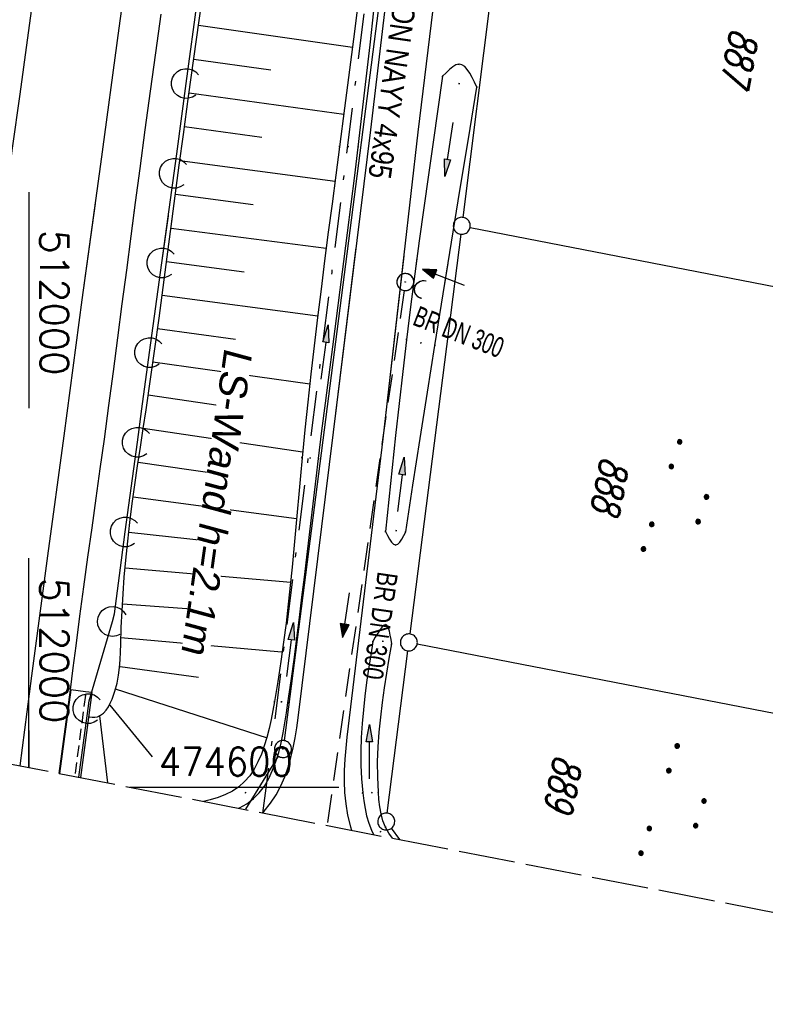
# Model space of a CAD drawing. Extents: x 511826 to 512284, y 474581 to 475544.
# Tile 3 of 29: x 511999 to 512065, y 474581 to 474668. Entities that reach past the tile are written whole.
import ezdxf
from ezdxf.enums import TextEntityAlignment as Align

# ---------------------------------------------------------------- set-up
doc = ezdxf.new("R2010")
doc.units = 0
doc.header["$LTSCALE"] = 10
doc.header["$MEASUREMENT"] = 0
for name, pattern in [('AUSGEZOGEN', [0]), ('LT00', [0]), ('LT08', [0.42, 0.2, -0.1, 0.02, -0.1]), ('LT14', [0.6, 0.5, -0.1]), ('LT17', [0.15, 0.1, -0.05]), ('STRICHLINIE2', [0.375, 0.25, -0.125])]:
    doc.linetypes.add(name, pattern=pattern)
doc.layers.get('0').update_dxf_attribs({"linetype": 'LT00'})
doc.layers.add('-BLATT_90-RAND', color=7, linetype='LT14', plot=False)
for name, color, linetype in [('-Halt-Pfeil', 4, 'LT00'), ('-Haltung', 182, 'STRICHLINIE2'), ('-Haltungsbeschriftung', 182, 'LT00'), ('DFK_AB_L', 21, 'LT00'), ('DFK_AB_P', 7, 'LT00'), ('DFK_FLUR_NR', 250, 'LT00'), ('DFK_GZPKT', 250, 'LT00'), ('DFK_KATASTER', 250, 'LT00'), ('DFK_NUTZUNG', 250, 'LT00'), ('LS-WAND_TEXT', 11, 'Continuous'), ('PFEIL', 140, 'AUSGEZOGEN'), ('STROM_TEXT', 80, 'Continuous'), ('STROM_UNTER', 80, 'LT08'), ('V90_AFBR_BAB', 250, 'LT00'), ('V90_BOESCH', 250, 'LT00'), ('V90_BOSCHUNG', 250, 'LT00'), ('V90_BR_KAPPE', 30, 'LT00'), ('V90_BR_WID', 30, 'LT17'), ('V90_GRABEN', 250, 'LT00'), ('V90_KA_PRUF', 182, 'LT00'), ('V90_LAERM', 11, 'LT00'), ('V90_LD_MARK', 250, 'LT00'), ('V90_PK_GR', 1, 'LT00'), ('V90_RASTER', 250, 'LT00'), ('V90_UK_DURCH', 182, 'LT00'), ('V91_AFBR_BAB', 250, 'LT00'), ('V91_BOESCH', 250, 'LT00'), ('V91_BOSCHUNG', 250, 'LT00'), ('V91_BR_KAPPE', 30, 'LT00'), ('V91_BR_WID', 30, 'LT17'), ('V91_GRABEN', 250, 'LT00'), ('V91_KA_PRUF', 182, 'LT00'), ('V91_LAERM', 11, 'LT00'), ('V91_LD_MARK', 2, 'LT00'), ('V91_RASTER', 250, 'LT00'), ('V91_UK_DURCH', 182, 'LT00')]:
    doc.layers.add(name, color=color, linetype=linetype)
doc.styles.add('Beschrift', font='ARIAL.TTF')
doc.styles.add('Haltungsbeschriftung', font='ARIAL.TTF', dxfattribs={"width": 0.75})
doc.styles.get("Standard").update_dxf_attribs({"font": 'romans.shx'})
doc.styles.add('Versorgungsltg', font='ARIAL.TTF', dxfattribs={"width": 0.8, "height": 2})

# ---------------------------------------------------------------- blocks, each defined once
blk = doc.blocks.new('SYMB7111')
at = {"color": 0, "linetype": 'ByBlock'}
for p, q in [((-0.13, 0.202919), (-0.13, 0.177081)), ((-0.125, 0.172895), (-0.125, 0.207105)), ((-0.12, 0.209164), (-0.12, 0.170836)), ((-0.115, 0.170204), (-0.115, 0.209796)), ((-0.11, 0.209164), (-0.11, 0.170836)), ((-0.105, 0.172895), (-0.105, 0.207105)), ((-0.1, 0.202919), (-0.1, 0.177081)), ((-0.095, 0.189874), (-0.095, 0.190146)), ((0.1, 0.202919), (0.1, 0.177081)), ((0.105, 0.172895), (0.105, 0.207105)), ((0.11, 0.209164), (0.11, 0.170836)), ((0.115, 0.170204), (0.115, 0.209796)), ((0.12, 0.209164), (0.12, 0.170836)), ((0.125, 0.172895), (0.125, 0.207105)), ((0.13, 0.202919), (0.13, 0.177081)), ((0.135, 0.189874), (0.135, 0.190146)), ((-0.51, -0.207105), (-0.51, -0.172895)), ((-0.505, -0.170836), (-0.505, -0.209164)), ((-0.5, -0.209796), (-0.5, -0.170204)), ((-0.495, -0.170836), (-0.495, -0.209164)), ((-0.49, -0.207105), (-0.49, -0.172895)), ((-0.28, -0.207105), (-0.28, -0.172895)), ((-0.275, -0.170836), (-0.275, -0.209164)), ((-0.27, -0.209796), (-0.27, -0.170204)), ((-0.265, -0.170836), (-0.265, -0.209164)), ((-0.26, -0.207105), (-0.26, -0.172895)), ((0.26, -0.207105), (0.26, -0.172895)), ((0.265, -0.170836), (0.265, -0.209164)), ((0.27, -0.209796), (0.27, -0.170204)), ((0.275, -0.170836), (0.275, -0.209164)), ((0.28, -0.207105), (0.28, -0.172895)), ((0.49, -0.207105), (0.49, -0.172895)), ((0.495, -0.170836), (0.495, -0.209164)), ((0.5, -0.209796), (0.5, -0.170204)), ((0.505, -0.170836), (0.505, -0.209164)), ((0.51, -0.207105), (0.51, -0.172895)), ((-0.515, -0.177081), (-0.515, -0.202919)), ((-0.485, -0.177081), (-0.485, -0.202919)), ((-0.48, -0.190126), (-0.48, -0.189854)), ((-0.285, -0.177081), (-0.285, -0.202919)), ((-0.255, -0.177081), (-0.255, -0.202919)), ((-0.25, -0.190126), (-0.25, -0.189854)), ((0.255, -0.177081), (0.255, -0.202919)), ((0.285, -0.177081), (0.285, -0.202919)), ((0.29, -0.190126), (0.29, -0.189854)), ((0.485, -0.177081), (0.485, -0.202919)), ((0.515, -0.177081), (0.515, -0.202919)), ((0.52, -0.190126), (0.52, -0.189854))]:
    blk.add_line(p, q, dxfattribs=at)
for points in [[(-0.095, 0.19), (-0.096981, 0.198678), (-0.10253, 0.205637), (-0.11055, 0.209499), (-0.11945, 0.209499), (-0.12747, 0.205637), (-0.133019, 0.198678), (-0.135, 0.19), (-0.133019, 0.181322), (-0.12747, 0.174363), (-0.11945, 0.170501), (-0.11055, 0.170501), (-0.10253, 0.174363), (-0.096981, 0.181322), (-0.095, 0.19)], [(0.135, 0.19), (0.133019, 0.198678), (0.12747, 0.205637), (0.11945, 0.209499), (0.11055, 0.209499), (0.10253, 0.205637), (0.096981, 0.198678), (0.095, 0.19), (0.096981, 0.181322), (0.10253, 0.174363), (0.11055, 0.170501), (0.11945, 0.170501), (0.12747, 0.174363), (0.133019, 0.181322), (0.135, 0.19)], [(-0.48, -0.19), (-0.481981, -0.181322), (-0.48753, -0.174363), (-0.49555, -0.170501), (-0.50445, -0.170501), (-0.51247, -0.174363), (-0.518019, -0.181322), (-0.52, -0.19), (-0.518019, -0.198678), (-0.51247, -0.205637), (-0.50445, -0.209499), (-0.49555, -0.209499), (-0.48753, -0.205637), (-0.481981, -0.198678), (-0.48, -0.19)], [(-0.25, -0.19), (-0.251981, -0.181322), (-0.25753, -0.174363), (-0.26555, -0.170501), (-0.27445, -0.170501), (-0.28247, -0.174363), (-0.288019, -0.181322), (-0.29, -0.19), (-0.288019, -0.198678), (-0.28247, -0.205637), (-0.27445, -0.209499), (-0.26555, -0.209499), (-0.25753, -0.205637), (-0.251981, -0.198678), (-0.25, -0.19)], [(0.29, -0.19), (0.288019, -0.181322), (0.28247, -0.174363), (0.27445, -0.170501), (0.26555, -0.170501), (0.25753, -0.174363), (0.251981, -0.181322), (0.25, -0.19), (0.251981, -0.198678), (0.25753, -0.205637), (0.26555, -0.209499), (0.27445, -0.209499), (0.28247, -0.205637), (0.288019, -0.198678), (0.29, -0.19)], [(0.52, -0.19), (0.518019, -0.181322), (0.51247, -0.174363), (0.50445, -0.170501), (0.49555, -0.170501), (0.48753, -0.174363), (0.481981, -0.181322), (0.48, -0.19), (0.481981, -0.198678), (0.48753, -0.205637), (0.49555, -0.209499), (0.50445, -0.209499), (0.51247, -0.205637), (0.518019, -0.198678), (0.52, -0.19)]]:
    blk.add_lwpolyline(points, dxfattribs=at)
blk = doc.blocks.new('SYMB7010')
at = {"color": 0, "linetype": 'ByBlock'}
for points in [[(-0.031408, 0.499213), (-0.093728, 0.49134), (-0.15457, 0.475719), (-0.212975, 0.452595), (-0.268021, 0.422333), (-0.31884, 0.385411), (-0.36463, 0.342411), (-0.40467, 0.29401), (-0.438329, 0.240973), (-0.465074, 0.184136), (-0.484486, 0.124395), (-0.496256, 0.062692), (-0.5002, 0)], [(-0.5002, 0), (-0.496256, -0.062692), (-0.484486, -0.124395), (-0.465075, -0.184136), (-0.438329, -0.240973), (-0.404671, -0.29401), (-0.36463, -0.342411), (-0.31884, -0.385411), (-0.268021, -0.422333), (-0.212975, -0.452595), (-0.154571, -0.475719), (-0.093728, -0.49134), (-0.031408, -0.499213), (0.031408, -0.499213)], [(0.5002, 0), (0.496256, 0.062692), (0.484485, 0.124395), (0.465074, 0.184136), (0.438329, 0.240973), (0.40467, 0.29401), (0.36463, 0.342411), (0.31884, 0.385411), (0.268021, 0.422333), (0.212975, 0.452595), (0.15457, 0.475719), (0.093728, 0.49134), (0.031408, 0.499213), (-0.031408, 0.499213)], [(0.031408, -0.499213), (0.093728, -0.491341), (0.15457, -0.475719), (0.212975, -0.452595), (0.268021, -0.422333), (0.31884, -0.385411), (0.36463, -0.342411), (0.404671, -0.294011), (0.438329, -0.240974), (0.465075, -0.184136), (0.484486, -0.124395), (0.496256, -0.062692), (0.500201, 0)]]:
    blk.add_lwpolyline(points, dxfattribs=at)
blk = doc.blocks.new('SYMB0003')
at = {"color": 0, "linetype": 'ByBlock'}
for p, q in [((-0.015712, 0), (0.010166, 0.012015)), ((0, -0.021257), (-0.015712, 0)), ((0.010166, 0.012015), (0, -0.021257))]:
    blk.add_line(p, q, dxfattribs=at)
for points in [[(-0.031395, 0.499013), (-0.093691, 0.491144), (-0.154509, 0.475528), (-0.21289, 0.452414), (-0.267913, 0.422164), (-0.318712, 0.385257), (-0.364484, 0.342274), (-0.404509, 0.293893), (-0.438154, 0.240877), (-0.464888, 0.184062), (-0.484292, 0.124345), (-0.496058, 0.062667), (-0.5, 0)], [(-0.5, 0), (-0.496058, -0.062667), (-0.484292, -0.124345), (-0.464888, -0.184062), (-0.438154, -0.240877), (-0.404509, -0.293893), (-0.364485, -0.342274), (-0.318712, -0.385257), (-0.267914, -0.422164), (-0.21289, -0.452414), (-0.154509, -0.475529), (-0.093691, -0.491144), (-0.031395, -0.499014), (0.031395, -0.499014)], [(0.5, 0), (0.496057, 0.062667), (0.484292, 0.124345), (0.464888, 0.184062), (0.438153, 0.240877), (0.404509, 0.293893), (0.364484, 0.342274), (0.318712, 0.385257), (0.267913, 0.422164), (0.21289, 0.452414), (0.154509, 0.475528), (0.093691, 0.491144), (0.031395, 0.499013), (-0.031395, 0.499013)], [(0.031395, -0.499014), (0.093691, -0.491144), (0.154509, -0.475529), (0.21289, -0.452414), (0.267914, -0.422164), (0.318712, -0.385257), (0.364485, -0.342274), (0.404509, -0.293893), (0.438154, -0.240877), (0.464889, -0.184062), (0.484292, -0.124345), (0.496058, -0.062667), (0.5, 0)]]:
    blk.add_lwpolyline(points, dxfattribs=at)
blk = doc.blocks.new('SYMB0011')
at = {"color": 0, "linetype": 'ByBlock'}
for p, q in [((0.5, 0), (-0.5, 0)), ((0, 0.5), (0, -0.5))]:
    blk.add_line(p, q, dxfattribs=at)
blk = doc.blocks.new('SYMB1107')
at = {"color": 0, "linetype": 'ByBlock'}
for points in [[(-0.2, 0), (-0.196157, 0.039018), (-0.184776, 0.076537), (-0.166294, 0.111114), (-0.141421, 0.141421), (-0.111114, 0.166294), (-0.076537, 0.184776), (-0.039018, 0.196157), (0, 0.2)], [(0, 0.2), (0.039018, 0.196157), (0.076537, 0.184776), (0.111114, 0.166294), (0.141421, 0.141421), (0.166294, 0.111114), (0.184776, 0.076537), (0.196157, 0.039018), (0.2, 0)]]:
    blk.add_lwpolyline(points, dxfattribs=at)
blk = doc.blocks.new('SYMB7122')
at = {"color": 0, "linetype": 'ByBlock'}
for points in [[(-0.109975, -0.002365), (-0.106745, 0.026562), (-0.096041, 0.053629), (-0.078613, 0.076941), (-0.055681, 0.094866), (-0.028851, 0.106149), (0, 0.11)], [(0, 0.11), (0.028851, 0.106149), (0.055681, 0.094866), (0.078613, 0.076941), (0.096041, 0.053629), (0.106745, 0.026562), (0.109975, -0.002365)], [(-0.075234, -0.080249), (-0.093647, -0.057708), (-0.105504, -0.031126), (-0.109975, -0.002365)], [(0.109975, -0.002365), (0.105504, -0.031126), (0.093647, -0.057708), (0.075234, -0.080249)]]:
    blk.add_lwpolyline(points, dxfattribs=at)
blk = doc.blocks.new('Pfreil3')
at = {"layer": 'PFEIL'}
blk.add_hatch(color=256, dxfattribs=at).paths.add_polyline_path([(-1.549, 0.273), (-1.549, -0.273), (0, 0)])
for p, q in [((-1.549, 0), (-4.831, 0)), ((-1.549, -0.273), (-1.549, 0.273)), ((-1.549, 0.273), (0, 0)), ((0, 0), (-1.549, -0.273))]:
    blk.add_line(p, q, dxfattribs=at)
blk = doc.blocks.new('SYMB0070')
at = {"color": 0, "linetype": 'ByBlock'}
for p, q in [((-0.5, 0), (0.2, 0)), ((0.5, 0), (0.2, 0.1)), ((0.2, 0.1), (0.2, 0)), ((0.468, 0), (0.21, 0.086)), ((0.21, 0.086), (0.21, -0.086)), ((0.21, -0.086), (0.468, 0)), ((0.22, -0.072), (0.437, 0)), ((0.23, -0.058), (0.405, 0)), ((0.24, -0.045), (0.374, 0)), ((0.342, 0), (0.25, 0.031)), ((0.25, 0.031), (0.25, -0.031)), ((0.25, -0.031), (0.342, 0)), ((0.26, -0.017), (0.31, 0)), ((0.27, -0.003), (0.279, 0))]:
    blk.add_line(p, q, dxfattribs=at)
for points in [[(0.2, 0), (0.2, -0.1), (0.5, 0)], [(0.437, 0), (0.22, 0.072), (0.22, -0.072)], [(0.405, 0), (0.23, 0.058), (0.23, -0.058)], [(0.374, 0), (0.24, 0.045), (0.24, -0.045)], [(0.31, 0), (0.26, 0.017), (0.26, -0.017)], [(0.279, 0), (0.27, 0.003), (0.27, -0.003)]]:
    blk.add_lwpolyline(points, dxfattribs=at)

msp = doc.modelspace()

# ---------------------------------------------------------------- linework, layer by layer
at = {"layer": '-Haltung'}
for p, q in [((512034.188, 474644.256), (512033.96, 474644.351)), ((512033.161, 474643.897), (512026.344, 474596.612))]:
    msp.add_line(p, q, dxfattribs=at)
at = {"layer": 'DFK_AB_L'}
for p, q in [((512047.684, 474799.216), (512022.546, 474604.114)), ((512019.182, 474598.039), (512022.058, 474602.731))]:
    msp.add_line(p, q, dxfattribs=at)
at = {"layer": 'DFK_KATASTER'}
for p, q in [((512042.666, 474684.516), (512038.354, 474650.354)), ((512038.166, 474648.866), (512033.675, 474613.534)), ((512038.996, 474649.467), (512086.914, 474640.163)), ((512077.524, 474604.243), (512034.316, 474612.647)), ((512031.674, 474597.704), (512033.486, 474612.046)), ((512032.788, 474595.36), (512032.032, 474596.361))]:
    msp.add_line(p, q, dxfattribs=at)
at = {"layer": 'STROM_UNTER', "ltscale": 2, "flags": 128}
msp.add_lwpolyline([(512020.685, 474597.711), (512021.445, 474603.66), (512026.786, 474645.497), (512034.191, 474705.136), (512041.879, 474761.123), (512047.086, 474800.049), (512052.313, 474821.532), (512060.566, 474842.562), (512062.906, 474842.881), (512064.118, 474846.623)], dxfattribs=at)
at = {"layer": 'V90_AFBR_BAB'}
msp.add_line((512003.639, 474608.605), (512002.65, 474601.215), dxfattribs=at)
for points in [[(512020.62, 474597.724), (512020.78, 474597.885), (512021.347, 474598.583), (512021.836, 474599.325), (512022.256, 474600.105), (512022.612, 474600.918), (512022.911, 474601.756), (512023.16, 474602.614), (512023.366, 474603.486), (512023.536, 474604.364), (512023.675, 474605.244), (512023.792, 474606.119), (512026.914, 474631.382), (512030.211, 474658.098), (512033.509, 474685.918), (512037.587, 474720.063), (512041.797, 474752.196), (512044.897, 474777.542)], [(512049.761, 474777.073), (512045.88, 474751.328), (512041.924, 474719.763), (512037.739, 474685.463), (512034.363, 474657.878), (512031.291, 474630.787), (512028.213, 474605.395), (512028.097, 474604.416), (512027.994, 474603.438), (512027.914, 474602.461), (512027.864, 474601.482), (512027.855, 474600.5), (512027.896, 474599.513), (512027.997, 474598.519), (512028.165, 474597.516), (512028.412, 474596.502), (512028.509, 474596.191)], [(511991.363, 474603.407), (511991.952, 474607.837), (511992.762, 474613.923), (511993.373, 474618.51), (511993.985, 474623.097), (511994.601, 474627.684), (511995.221, 474632.27), (511995.772, 474636.304), (511996.326, 474640.338), (511996.883, 474644.372), (511997.441, 474648.406), (511997.998, 474652.439), (511998.554, 474656.473), (511999.208, 474661.247), (511999.86, 474666.022), (512000.509, 474670.796)], [(512011.658, 474668.315), (512011.183, 474664.906), (512010.711, 474661.496), (512010.245, 474658.085), (512009.785, 474654.674), (512009.388, 474651.684), (512008.996, 474648.693), (512008.607, 474645.702), (512008.218, 474642.711), (512007.828, 474639.72), (512007.435, 474636.729), (512007.037, 474633.739), (512006.632, 474630.75), (512006.272, 474628.143), (512005.909, 474625.536), (512005.544, 474622.93), (512005.181, 474620.323), (512004.823, 474617.716), (512004.472, 474615.107), (512004.13, 474612.498), (512003.883, 474610.552), (512003.639, 474608.605)]]:
    msp.add_lwpolyline(points, dxfattribs=at)
at = {"layer": 'V90_BOESCH'}
msp.add_lwpolyline([(512005.341, 474606.198), (512005.583, 474606.188), (512005.818, 474606.192), (512006.042, 474606.226), (512006.333, 474606.345), (512006.591, 474606.541), (512006.817, 474606.796), (512007.016, 474607.095), (512007.19, 474607.423), (512007.342, 474607.764), (512007.601, 474608.478), (512007.79, 474609.182), (512007.92, 474609.88), (512008.005, 474610.572), (512008.056, 474611.262), (512008.086, 474611.951), (512008.107, 474612.642), (512008.16, 474614.107), (512008.23, 474615.585), (512008.318, 474617.071), (512008.425, 474618.561), (512008.554, 474620.049), (512008.724, 474621.726), (512008.918, 474623.397), (512009.132, 474625.062), (512009.36, 474626.723), (512009.601, 474628.382), (512009.848, 474630.038), (512010.098, 474631.694), (512010.346, 474633.35), (512010.74, 474636.045), (512011.123, 474638.744), (512011.495, 474641.445), (512011.859, 474644.149), (512012.219, 474646.853), (512012.575, 474649.559), (512012.931, 474652.265), (512013.289, 474654.971), (512013.65, 474657.676), (512014.108, 474661.036), (512014.573, 474664.395), (512015.044, 474667.752), (512015.52, 474671.108)], dxfattribs=at)
at = {"layer": 'V90_BOSCHUNG'}
for p, q in [((512014.985, 474667.328), (512028.593, 474665.409)), ((512014.566, 474664.345), (512021.388, 474663.395)), ((512014.152, 474661.36), (512027.827, 474659.484)), ((512013.745, 474658.375), (512020.592, 474657.448)), ((512013.344, 474655.388), (512027.051, 474653.56)), ((512012.949, 474652.401), (512019.806, 474651.5)), ((512012.556, 474649.414), (512026.278, 474647.637)), ((512012.166, 474646.453), (512019.031, 474645.55)), ((512011.771, 474643.492), (512025.523, 474641.658)), ((512011.372, 474640.545), (512018.267, 474639.599)), ((512010.962, 474637.6), (512024.816, 474635.646)), ((512010.541, 474634.669), (512017.515, 474633.646)), ((512010.101, 474631.715), (512024.187, 474629.622)), ((512009.651, 474628.723), (512016.783, 474627.689)), ((512009.213, 474625.662), (512023.66, 474623.754)), ((512008.816, 474622.542), (512016.11, 474621.725)), ((512008.493, 474619.374), (512023.132, 474618.107)), ((512008.263, 474616.185), (512015.561, 474615.655)), ((512008.126, 474613.22), (512022.315, 474611.962)), ((512008.049, 474610.646), (512014.999, 474609.717)), ((512007.614, 474608.672), (512021.04, 474604.368)), ((512007.14, 474607.25), (512010.892, 474602.67)), ((512006.232, 474606.302), (512006.93, 474600.383))]:
    msp.add_line(p, q, dxfattribs=at)
at = {"layer": 'V90_BR_KAPPE'}
msp.add_lwpolyline([(512004.569, 474600.842), (512005.585, 474608.349), (512005.007, 474608.418), (512003.693, 474608.595), (512002.708, 474601.204)], dxfattribs=at)
at = {"layer": 'V90_BR_WID'}
msp.add_line((512004.993, 474608.131), (512004.036, 474600.946), dxfattribs=at)
at = {"layer": 'V90_GRABEN'}
for points in [[(512029.201, 474670.157), (512028.768, 474666.777), (512028.333, 474663.391), (512027.894, 474659.999), (512027.45, 474656.598), (512027.12, 474654.082), (512026.789, 474651.563), (512026.46, 474649.043), (512026.135, 474646.524), (512025.816, 474644.009), (512025.504, 474641.499), (512025.202, 474638.998), (512024.913, 474636.506), (512024.638, 474634.027), (512024.379, 474631.563), (512024.139, 474629.116), (512023.99, 474627.504), (512023.847, 474625.897), (512023.707, 474624.291), (512023.565, 474622.684), (512023.419, 474621.071), (512023.266, 474619.45), (512023.102, 474617.817), (512022.923, 474616.168), (512022.727, 474614.5), (512022.51, 474612.81), (512022.268, 474611.094), (512021.999, 474609.349), (512021.699, 474607.571), (512021.554, 474606.769), (512021.397, 474605.968), (512021.222, 474605.175), (512021.024, 474604.397), (512020.799, 474603.643), (512020.539, 474602.919), (512020.242, 474602.234), (512019.9, 474601.595), (512019.508, 474601.009), (512019.062, 474600.485), (512018.556, 474600.03), (512017.994, 474599.652), (512017.375, 474599.34), (512016.709, 474599.083), (512016.003, 474598.873), (512015.413, 474598.735)], [(512018.539, 474598.128), (512018.613, 474598.161), (512019.248, 474598.527), (512019.821, 474598.959), (512020.348, 474599.488), (512020.806, 474600.091), (512021.201, 474600.759), (512021.54, 474601.484), (512021.83, 474602.258), (512022.076, 474603.072), (512022.287, 474603.919), (512022.467, 474604.789), (512022.624, 474605.675), (512022.765, 474606.568), (512022.895, 474607.46), (512023.169, 474609.397), (512023.427, 474611.293), (512023.672, 474613.153), (512023.906, 474614.982), (512024.13, 474616.783), (512024.346, 474618.562), (512024.557, 474620.324), (512024.764, 474622.073), (512024.97, 474623.814), (512025.175, 474625.551), (512025.381, 474627.29), (512025.592, 474629.034), (512025.893, 474631.481), (512026.204, 474633.945), (512026.521, 474636.426), (512026.845, 474638.92), (512027.171, 474641.426), (512027.5, 474643.941), (512027.828, 474646.462), (512028.155, 474648.988), (512028.478, 474651.516), (512028.795, 474654.044), (512029.106, 474656.57), (512029.466, 474659.588), (512029.816, 474662.6), (512030.158, 474665.608), (512030.494, 474668.611)], [(512039.591, 474661.864), (512039.386, 474662.3), (512039.178, 474662.717), (512038.965, 474663.098), (512038.745, 474663.424), (512038.514, 474663.677), (512038.271, 474663.838), (512038.013, 474663.89), (512037.744, 474663.824), (512037.462, 474663.66), (512037.17, 474663.423), (512036.871, 474663.136), (512036.568, 474662.825)], [(512036.568, 474662.825), (512036.145, 474659.918), (512035.724, 474657.01), (512035.308, 474654.102), (512034.898, 474651.193), (512034.497, 474648.283), (512034.107, 474645.372), (512033.731, 474642.459), (512033.369, 474639.544), (512033.035, 474636.72), (512032.715, 474633.895), (512032.406, 474631.068), (512032.106, 474628.24), (512031.81, 474625.412), (512031.518, 474622.583)], [(512033.298, 474622.577), (512033.938, 474626.691), (512034.581, 474630.804), (512035.227, 474634.917), (512035.878, 474639.029), (512036.61, 474643.598), (512037.349, 474648.165), (512038.093, 474652.732), (512038.841, 474657.298), (512039.591, 474661.864)], [(512031.518, 474622.583), (512031.697, 474622.232), (512031.877, 474621.909), (512032.056, 474621.643), (512032.235, 474621.464), (512032.414, 474621.399), (512032.591, 474621.466), (512032.768, 474621.645), (512032.945, 474621.909), (512033.121, 474622.229), (512033.298, 474622.577)], [(512032.068, 474612.65), (512032.006, 474613.055), (512031.939, 474613.44), (512031.865, 474613.782), (512031.779, 474614.062), (512031.677, 474614.259), (512031.556, 474614.351), (512031.403, 474614.319), (512031.228, 474614.169), (512031.036, 474613.924), (512030.83, 474613.609), (512030.616, 474613.247), (512030.397, 474612.861)], [(512030.397, 474612.861), (512030.207, 474611.656), (512030.023, 474610.451), (512029.849, 474609.245), (512029.692, 474608.036), (512029.556, 474606.826), (512029.448, 474605.612), (512029.372, 474604.395), (512029.335, 474603.174), (512029.341, 474601.949), (512029.396, 474600.718), (512029.506, 474599.481), (512029.592, 474598.801), (512029.704, 474598.125), (512029.849, 474597.461), (512030.034, 474596.816), (512030.268, 474596.196), (512030.456, 474595.813)], [(512032.12, 474595.49), (512031.804, 474595.937), (512031.518, 474596.456), (512031.291, 474597.03), (512031.126, 474597.634), (512031.01, 474598.262), (512030.933, 474598.903), (512030.882, 474599.551), (512030.824, 474600.893), (512030.822, 474602.226), (512030.869, 474603.549), (512030.96, 474604.864), (512031.088, 474606.172), (512031.247, 474607.474), (512031.431, 474608.772), (512031.633, 474610.067), (512031.847, 474611.359), (512032.068, 474612.65)]]:
    msp.add_lwpolyline(points, dxfattribs=at)
at = {"layer": 'V90_LAERM'}
for p, q in [((512013.909, 474662.184), (512014.967, 474670.114)), ((512011.755, 474646.33), (512012.844, 474654.255)), ((512010.667, 474638.404), (512011.755, 474646.33)), ((512008.506, 474622.551), (512009.582, 474630.478)), ((512004.41, 474600.873), (512005.223, 474606.942))]:
    msp.add_line(p, q, dxfattribs=at)
for points in [[(512012.844, 474654.255), (512013.078, 474655.958), (512013.909, 474662.184)], [(512009.582, 474630.478), (512009.986, 474633.448), (512010.667, 474638.404)], [(512007.375, 474614.64), (512007.573, 474615.315), (512008.166, 474620.051), (512008.506, 474622.551)], [(512005.223, 474606.942), (512005.315, 474607.625), (512007.375, 474614.64)]]:
    msp.add_lwpolyline(points, dxfattribs=at)
at = {"layer": 'V90_LD_MARK'}
msp.add_lwpolyline([(512024.109, 474782.11), (512022.48, 474770.824), (512020.863, 474759.536), (512019.256, 474748.248), (512017.658, 474736.957), (512016.069, 474725.666), (512014.489, 474714.373), (512012.916, 474703.079), (512011.252, 474691.078), (512009.596, 474679.076), (512007.95, 474667.072), (512006.312, 474655.067), (512004.684, 474643.061), (512003.067, 474631.054), (512001.648, 474620.451), (512000.236, 474609.846), (511999.181, 474601.889)], dxfattribs=at)
at = {"layer": 'V90_RASTER'}
for p, q in [((512000, 474601.73), (512000, 474620.23)), ((512008.904, 474600), (512027.404, 474600))]:
    msp.add_line(p, q, dxfattribs=at)
at = {"layer": 'V91_AFBR_BAB'}
for points in [[(512009.299, 474651.002), (512008.996, 474648.693), (512008.607, 474645.702), (512008.218, 474642.711), (512007.828, 474639.72), (512007.435, 474636.729), (512007.037, 474633.739), (512006.632, 474630.75), (512006.272, 474628.143), (512005.909, 474625.536), (512005.544, 474622.93), (512005.181, 474620.323), (512004.823, 474617.716), (512004.471, 474615.108), (512004.13, 474612.498), (512003.883, 474610.552), (512003.639, 474608.605)], [(512020.62, 474597.724), (512020.78, 474597.885), (512021.347, 474598.583), (512021.836, 474599.325), (512022.256, 474600.105), (512022.612, 474600.918), (512022.911, 474601.756), (512023.16, 474602.614), (512023.366, 474603.486), (512023.536, 474604.364), (512023.675, 474605.244), (512023.792, 474606.119), (512026.914, 474631.382), (512028.925, 474647.678)], [(512033.126, 474646.967), (512031.291, 474630.787), (512028.213, 474605.395), (512028.097, 474604.415), (512027.994, 474603.438), (512027.914, 474602.461), (512027.864, 474601.482), (512027.855, 474600.5), (512027.896, 474599.513), (512027.997, 474598.519), (512028.165, 474597.516), (512028.412, 474596.502), (512028.509, 474596.191)], [(512003.639, 474608.605), (512002.65, 474601.215)]]:
    msp.add_lwpolyline(points, dxfattribs=at)
at = {"layer": 'V91_BOESCH'}
msp.add_lwpolyline([(512005.294, 474606.201), (512005.583, 474606.188), (512005.818, 474606.192), (512006.042, 474606.226), (512006.333, 474606.345), (512006.591, 474606.541), (512006.817, 474606.796), (512007.016, 474607.095), (512007.19, 474607.423), (512007.342, 474607.764), (512007.601, 474608.478), (512007.79, 474609.182), (512007.92, 474609.88), (512008.005, 474610.572), (512008.056, 474611.262), (512008.086, 474611.951), (512008.107, 474612.642), (512008.16, 474614.107), (512008.23, 474615.585), (512008.318, 474617.071), (512008.425, 474618.561), (512008.554, 474620.049), (512008.724, 474621.726), (512008.918, 474623.397), (512009.132, 474625.062), (512009.36, 474626.723), (512009.601, 474628.382), (512009.848, 474630.038), (512010.098, 474631.694), (512010.346, 474633.35), (512010.74, 474636.045), (512011.122, 474638.744), (512011.495, 474641.445), (512011.859, 474644.149), (512012.219, 474646.853), (512012.575, 474649.559), (512012.689, 474650.428)], dxfattribs=at)
at = {"layer": 'V91_BOSCHUNG'}
for p, q in [((512012.556, 474649.414), (512026.278, 474647.637)), ((512012.166, 474646.453), (512019.031, 474645.55)), ((512011.771, 474643.492), (512025.523, 474641.658)), ((512011.371, 474640.545), (512018.267, 474639.599)), ((512010.962, 474637.6), (512024.816, 474635.646)), ((512010.541, 474634.669), (512017.515, 474633.646)), ((512010.101, 474631.715), (512024.187, 474629.622)), ((512009.651, 474628.723), (512016.783, 474627.689)), ((512009.213, 474625.662), (512023.66, 474623.754)), ((512008.816, 474622.542), (512016.11, 474621.725)), ((512008.493, 474619.374), (512023.132, 474618.107)), ((512008.263, 474616.185), (512015.561, 474615.655)), ((512008.126, 474613.22), (512022.315, 474611.962)), ((512008.048, 474610.646), (512014.999, 474609.717)), ((512007.614, 474608.672), (512021.04, 474604.368)), ((512007.14, 474607.25), (512010.892, 474602.67)), ((512006.232, 474606.302), (512006.93, 474600.383))]:
    msp.add_line(p, q, dxfattribs=at)
at = {"layer": 'V91_BR_KAPPE'}
msp.add_lwpolyline([(512004.569, 474600.842), (512005.585, 474608.349), (512005.007, 474608.418), (512003.693, 474608.595), (512002.708, 474601.204)], dxfattribs=at)
at = {"layer": 'V91_BR_WID'}
msp.add_line((512004.993, 474608.131), (512004.036, 474600.946), dxfattribs=at)
at = {"layer": 'V91_GRABEN'}
for points in [[(512026.341, 474648.116), (512026.135, 474646.524), (512025.815, 474644.009), (512025.504, 474641.499), (512025.202, 474638.998), (512024.913, 474636.506), (512024.638, 474634.027), (512024.379, 474631.563), (512024.139, 474629.116), (512023.99, 474627.504), (512023.847, 474625.897), (512023.707, 474624.291), (512023.565, 474622.684), (512023.419, 474621.071), (512023.266, 474619.45), (512023.102, 474617.817), (512022.923, 474616.168), (512022.727, 474614.5), (512022.51, 474612.81), (512022.268, 474611.094), (512021.999, 474609.349), (512021.699, 474607.571), (512021.554, 474606.769), (512021.397, 474605.968), (512021.222, 474605.175), (512021.024, 474604.397), (512020.799, 474603.643), (512020.539, 474602.919), (512020.242, 474602.234), (512019.9, 474601.595), (512019.508, 474601.009), (512019.062, 474600.485), (512018.556, 474600.03), (512017.994, 474599.652), (512017.375, 474599.34), (512016.709, 474599.083), (512016.003, 474598.873), (512015.414, 474598.735)], [(512018.539, 474598.128), (512018.613, 474598.162), (512019.248, 474598.527), (512019.821, 474598.959), (512020.348, 474599.488), (512020.806, 474600.091), (512021.201, 474600.759), (512021.54, 474601.484), (512021.83, 474602.258), (512022.076, 474603.072), (512022.287, 474603.919), (512022.467, 474604.789), (512022.624, 474605.675), (512022.765, 474606.568), (512022.895, 474607.46), (512023.169, 474609.397), (512023.427, 474611.293), (512023.672, 474613.153), (512023.906, 474614.982), (512024.13, 474616.783), (512024.346, 474618.562), (512024.557, 474620.324), (512024.764, 474622.073), (512024.97, 474623.814), (512025.174, 474625.551), (512025.381, 474627.29), (512025.592, 474629.034), (512025.893, 474631.481), (512026.204, 474633.945), (512026.521, 474636.426), (512026.845, 474638.92), (512027.171, 474641.426), (512027.5, 474643.941), (512027.828, 474646.462), (512028.005, 474647.834)], [(512034.294, 474646.769), (512034.107, 474645.372), (512033.731, 474642.459), (512033.369, 474639.544), (512033.035, 474636.72), (512032.715, 474633.895), (512032.406, 474631.068), (512032.106, 474628.24), (512031.81, 474625.412), (512031.518, 474622.583)], [(512033.298, 474622.577), (512033.938, 474626.691), (512034.581, 474630.804), (512035.227, 474634.917), (512035.878, 474639.029), (512036.61, 474643.598), (512037.047, 474646.302)], [(512031.518, 474622.583), (512031.697, 474622.232), (512031.877, 474621.909), (512032.056, 474621.644), (512032.235, 474621.464), (512032.414, 474621.399), (512032.591, 474621.466), (512032.768, 474621.645), (512032.945, 474621.909), (512033.121, 474622.229), (512033.298, 474622.577)], [(512032.068, 474612.65), (512032.006, 474613.055), (512031.939, 474613.44), (512031.865, 474613.783), (512031.779, 474614.063), (512031.677, 474614.259), (512031.556, 474614.351), (512031.403, 474614.319), (512031.228, 474614.169), (512031.036, 474613.924), (512030.83, 474613.609), (512030.616, 474613.247), (512030.397, 474612.861)], [(512030.397, 474612.861), (512030.207, 474611.656), (512030.023, 474610.451), (512029.849, 474609.245), (512029.692, 474608.036), (512029.556, 474606.826), (512029.448, 474605.612), (512029.372, 474604.395), (512029.335, 474603.174), (512029.341, 474601.949), (512029.396, 474600.718), (512029.506, 474599.481), (512029.592, 474598.801), (512029.704, 474598.125), (512029.849, 474597.461), (512030.034, 474596.816), (512030.268, 474596.196), (512030.456, 474595.813)], [(512032.12, 474595.49), (512031.804, 474595.937), (512031.518, 474596.456), (512031.291, 474597.03), (512031.126, 474597.634), (512031.01, 474598.262), (512030.933, 474598.903), (512030.882, 474599.551), (512030.824, 474600.893), (512030.822, 474602.226), (512030.869, 474603.549), (512030.96, 474604.864), (512031.088, 474606.172), (512031.247, 474607.474), (512031.431, 474608.772), (512031.633, 474610.067), (512031.847, 474611.359), (512032.068, 474612.65)]]:
    msp.add_lwpolyline(points, dxfattribs=at)
at = {"layer": 'V91_LAERM'}
for p, q in [((512011.755, 474646.33), (512012.327, 474650.489)), ((512010.667, 474638.404), (512011.755, 474646.33)), ((512008.506, 474622.551), (512009.582, 474630.478)), ((512004.41, 474600.873), (512005.223, 474606.942))]:
    msp.add_line(p, q, dxfattribs=at)
for points in [[(512009.582, 474630.478), (512009.986, 474633.448), (512010.667, 474638.404)], [(512007.375, 474614.639), (512007.573, 474615.315), (512008.166, 474620.051), (512008.506, 474622.551)], [(512005.223, 474606.942), (512005.315, 474607.625), (512007.375, 474614.639)]]:
    msp.add_lwpolyline(points, dxfattribs=at)
at = {"layer": 'V91_LD_MARK', "color": 0}
msp.add_lwpolyline([(512005.84, 474651.587), (512004.684, 474643.061), (512003.067, 474631.054), (512001.648, 474620.451), (512000.236, 474609.846), (511999.181, 474601.889)], dxfattribs=at)
at = {"layer": 'V91_RASTER'}
for p, q in [((512000, 474652.576), (512000, 474633.484)), ((512000, 474605), (512000, 474601.73))]:
    msp.add_line(p, q, dxfattribs=at)

# ---------------------------------------------------------------- block references
at = {"layer": '-Halt-Pfeil', "yscale": 4, "zscale": 4}
for p, xscale, rotation in [((512036.643, 474645.056), 4.000000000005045, 158.7790465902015), ((512028.014, 474615.203), 4.000000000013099, 261.7974665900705), ((512028.013, 474615.203), 3.999999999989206, 261.7946942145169)]:
    msp.add_blockref('SYMB0070', p, dxfattribs=dict(at, xscale=xscale, rotation=rotation))
at = {"layer": 'DFK_AB_P', "xscale": 1.499999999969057, "yscale": 1.5, "zscale": 1.5, "rotation": 251.2881100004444}
msp.add_blockref('SYMB0003', (512022.45, 474603.37), dxfattribs=at)
at = {"layer": 'DFK_GZPKT', "xscale": 1.499999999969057, "yscale": 1.5, "zscale": 1.5, "rotation": 251.2881100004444}
for p in [(512038.26, 474649.61), (512033.58, 474612.79), (512031.58, 474596.96)]:
    msp.add_blockref('SYMB7010', p, dxfattribs=at)
at = {"layer": 'DFK_NUTZUNG', "xscale": 10, "yscale": 10, "zscale": 10, "rotation": 251.28826}
for p in [(512057.72, 474625.17), (512057.5, 474598.29)]:
    msp.add_blockref('SYMB7111', p, dxfattribs=at)
at = {"layer": 'PFEIL'}
for p, rotation in [((512036.756, 474653.953), 261.0924000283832), ((512026.451, 474640.844), 82.0668634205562), ((512033.163, 474629.152), 82.99363396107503), ((512023.385, 474614.557), 82.68849815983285), ((512030.089, 474605.549), 89.84175941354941)]:
    msp.add_blockref('Pfreil3', p, dxfattribs=dict(at, rotation=rotation))
at = {"layer": 'V90_BR_WID', "xscale": 0.1000000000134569, "yscale": 0.1000000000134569, "zscale": 0.1, "rotation": 259.0065042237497}
msp.add_blockref('SYMB0011', (512004.993, 474608.131), dxfattribs=at)
at = {"layer": 'V90_KA_PRUF', "xscale": 1.500000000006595, "yscale": 1.500000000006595, "zscale": 1.5, "rotation": 259.0065042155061}
msp.add_blockref('SYMB0003', (512033.268, 474644.639), dxfattribs=at)
at = {"layer": 'V90_LAERM', "yscale": 12.00000000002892, "zscale": 12}
for p, xscale, rotation in [((512013.909, 474662.184), 11.99999999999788, 82.3971942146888), ((512012.844, 474654.255), 12.00000000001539, 82.17644421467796), ((512011.755, 474646.33), 12.00000000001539, 82.17644421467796), ((512010.667, 474638.404), 12.00000000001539, 82.17644421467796), ((512009.582, 474630.478), 11.99999999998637, 82.26392421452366), ((512008.506, 474622.551), 11.99999999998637, 82.26392421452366), ((512007.375, 474614.64), 11.9999999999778, 73.6341442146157), ((512005.223, 474606.942), 12.00000000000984, 82.36557421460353)]:
    msp.add_blockref('SYMB7122', p, dxfattribs=dict(at, xscale=xscale, rotation=rotation))
at = {"layer": 'V90_PK_GR', "xscale": 0.1000000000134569, "yscale": 0.1000000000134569, "zscale": 0.1, "rotation": 259.0065042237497}
for p in [(512038.013, 474663.89), (512036.568, 474662.825), (512038.027, 474662.165), (512039.591, 474661.864), (512027.45, 474656.598), (512028.226, 474656.601), (512029.106, 474656.569), (512033.369, 474639.544), (512034.648, 474639.264), (512035.878, 474639.029), (512024.139, 474629.116), (512024.877, 474629.083), (512025.592, 474629.034), (512031.518, 474622.583), (512032.481, 474622.672), (512033.298, 474622.577), (512032.414, 474621.399), (512031.556, 474614.351), (512030.397, 474612.861), (512031.283, 474612.88), (512032.068, 474612.65), (512021.699, 474607.571), (512022.321, 474607.534), (512022.895, 474607.46), (512018.556, 474600.03), (512019.159, 474599.512), (512029.506, 474599.481), (512030.317, 474599.511), (512030.882, 474599.551), (512019.821, 474598.959), (512031.518, 474596.456), (512031.084, 474596.066)]:
    msp.add_blockref('SYMB0011', p, dxfattribs=at)
at = {"layer": 'V90_UK_DURCH', "xscale": 3.999999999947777, "yscale": 4.000000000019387, "zscale": 4, "rotation": 78.16851025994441}
msp.add_blockref('SYMB1107', (512034.881, 474643.968), dxfattribs=at)
at = {"layer": 'V91_BR_WID', "xscale": 0.09999999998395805, "yscale": 0.09999999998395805, "zscale": 0.1, "rotation": 260.3880065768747}
msp.add_blockref('SYMB0011', (512004.993, 474608.131), dxfattribs=at)
at = {"layer": 'V91_KA_PRUF', "xscale": 1.499999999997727, "yscale": 1.499999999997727, "zscale": 1.5, "rotation": 260.3880065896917}
msp.add_blockref('SYMB0003', (512033.268, 474644.639), dxfattribs=at)
at = {"layer": 'V91_LAERM', "yscale": 12.00000000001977, "zscale": 12}
for p, xscale, rotation in [((512011.755, 474646.33), 12.00000000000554, 82.1787965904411), ((512010.667, 474638.404), 12.00000000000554, 82.1787965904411), ((512009.582, 474630.478), 11.99999999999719, 82.26628659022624), ((512008.506, 474622.551), 11.99999999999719, 82.26628659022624), ((512007.375, 474614.639), 12.00000000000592, 73.63342659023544), ((512005.223, 474606.942), 12.00000000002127, 82.36426659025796)]:
    msp.add_blockref('SYMB7122', p, dxfattribs=dict(at, xscale=xscale, rotation=rotation))
at = {"layer": 'V91_UK_DURCH', "xscale": 4.000000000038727, "yscale": 4.000000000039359, "zscale": 4, "rotation": 74.36500655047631}
msp.add_blockref('SYMB1107', (512034.881, 474643.968), dxfattribs=at)

# ---------------------------------------------------------------- texts
at = {"layer": '-Haltungsbeschriftung', "style": 'Haltungsbeschriftung'}
for rotation, width, p in [(338.77905, 0.65, (512033.818, 474640.89)), (261.79747, 0.75, (512030.838, 474619.105))]:
    msp.add_text('BR DN 300', height=1.8, rotation=rotation, dxfattribs=dict(at, width=width)).set_placement(p)
at = {"layer": 'DFK_FLUR_NR', "oblique": 13.754, "width": 0.75}
for s, p in [('887', (512062.07, 474667.119)), ('888', (512050.615, 474629.265)), ('889', (512046.48, 474602.91))]:
    msp.add_text(s, height=2.5, rotation=259.0065, dxfattribs=at).set_placement(p)
at = {"layer": 'STROM_TEXT', "style": 'Versorgungsltg', "width": 0.8}
msp.add_text('E.ON NAYY 4x95', height=2, rotation=261.75765, dxfattribs=at).set_placement((512031.249, 474662.667), align=Align.CENTER)
at = {"layer": 'V90_RASTER'}
for s, rotation, width, p in [(' 512000', 269.99889, 1.002, (512001, 474620.23)), (' 474600', 359.99889, 0.921, (512009.904, 474601))]:
    msp.add_text(s, height=2.5, rotation=rotation, dxfattribs=dict(at, width=width)).set_placement(p)
at = {"layer": 'V91_RASTER', "width": 1.002}
msp.add_text(' 512000', height=2.5, rotation=270.00096, dxfattribs=at).set_placement((512001, 474650.984))

# ---------------------------------------------------------------- next in the draw order: texts
at = {"layer": 'LS-WAND_TEXT', "insert": (512019.77, 474638.569), "char_height": 2.5, "attachment_point": 1, "rotation": 261.93057, "style": 'Beschrift', "bg_fill": 3, "box_fill_scale": 1, "bg_fill_color": 256, "bg_fill_transparency": 7183468}
msp.add_mtext('{\\Q7;LS-Wand h=2.1m}', dxfattribs=at)

# ---------------------------------------------------------------- next in the draw order: linework, layer by layer
at = {"layer": '-BLATT_90-RAND'}
msp.add_lwpolyline([(512002.377, 475543.56), (511825.982, 474635.535), (512107.715, 474580.805), (512284.11, 475488.83), (512002.377, 475543.56)], dxfattribs=at)

doc.saveas('drawing.dxf')
